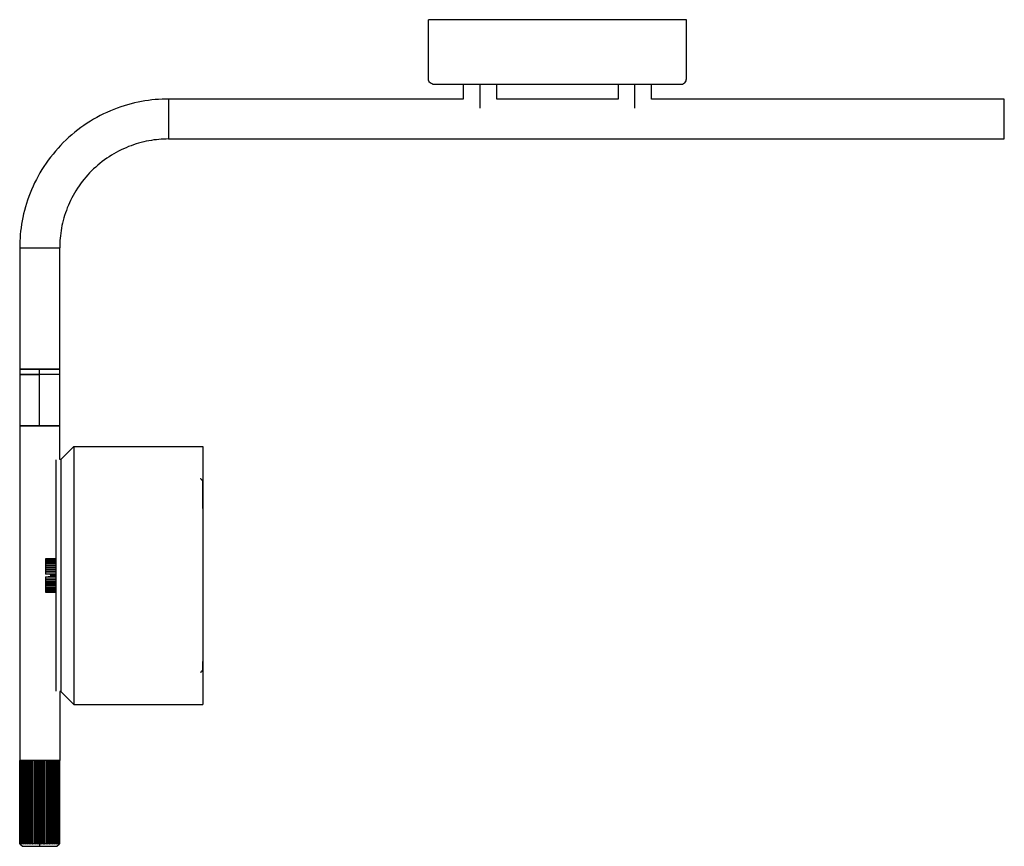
# Paper-space layout '_Derecha' of a CAD drawing. Header units: millimetres. Extents: x -360 to 22, y -273 to 48.
import ezdxf

# ---------------------------------------------------------------- set-up
doc = ezdxf.new("R2010")
doc.units = ezdxf.units.MM

psp = doc.layouts.new('_Derecha')

# ---------------------------------------------------------------- linework, layer by layer
at = {"color": 7, "linetype": 'Continuous', "lineweight": 25}
for p, q in [((-187.76, 22.5), (-187.76, 16.75)), ((-181.26, 13.22), (-181.26, 22.5)), ((-174.76, 16.75), (-174.76, 22.5)), ((-127.76, 22.5), (-127.76, 16.75)), ((-121.26, 13.22), (-121.26, 22.5)), ((-114.76, 16.75), (-114.76, 22.5)), ((-187.76, 16.75), (-302, 16.75)), ((-127.76, 16.75), (-174.76, 16.75)), ((22, 16.75), (-114.76, 16.75)), ((-302, 1.25), (22, 1.25)), ((-359.75, -41), (-359.75, -90)), ((-344.25, -90), (-344.25, -41)), ((-359.75, -90.1), (-359.75, -271.89)), ((-355.4, -90), (-355.4, -90.1)), ((-352.23, -88), (-352.23, -90)), ((-352.23, -90.1), (-352.23, -110)), ((-352.22, -90), (-352.22, -90.1)), ((-344.25, -123), (-344.25, -90.1)), ((-343.75, -123), (-338.75, -118)), ((-338.75, -118), (-288.75, -118)), ((-343.75, -123), (-344.25, -123)), ((-345.75, -161.5), (-349.75, -161.5)), ((-349.75, -161.55), (-345.75, -161.55)), ((-349.75, -161.55), (-349.75, -161.56)), ((-345.75, -161.6), (-349.75, -161.6)), ((-349.75, -161.74), (-345.75, -161.74)), ((-349.75, -161.74), (-349.75, -161.85)), ((-345.75, -161.85), (-349.75, -161.85)), ((-349.75, -162.07), (-345.75, -162.07)), ((-349.75, -162.07), (-349.75, -162.23)), ((-345.75, -162.23), (-349.75, -162.23)), ((-349.75, -162.53), (-345.75, -162.53)), ((-349.75, -162.53), (-349.75, -162.73)), ((-345.75, -162.73), (-349.75, -162.73)), ((-349.75, -163.11), (-345.75, -163.11)), ((-349.75, -163.11), (-349.75, -163.36)), ((-345.75, -163.36), (-349.75, -163.36)), ((-349.75, -163.81), (-345.75, -163.81)), ((-349.75, -163.81), (-349.75, -164.06)), ((-345.75, -164.06), (-349.75, -164.06)), ((-345.75, -164.09), (-349.75, -164.09)), ((-345.75, -161.6), (-345.75, -161.55)), ((-345.75, -161.85), (-345.75, -161.74)), ((-345.75, -162.23), (-345.75, -162.07)), ((-345.75, -162.73), (-345.75, -162.53)), ((-345.75, -163.36), (-345.75, -163.11)), ((-345.75, -164.09), (-345.75, -163.81)), ((-349.75, -164.59), (-349.75, -164.91)), ((-349.75, -164.59), (-345.75, -164.59)), ((-345.75, -164.84), (-349.75, -164.84)), ((-345.75, -164.91), (-349.75, -164.91)), ((-349.75, -165.46), (-349.75, -165.8)), ((-349.75, -165.46), (-345.75, -165.46)), ((-345.75, -165.69), (-349.75, -165.69)), ((-345.75, -165.8), (-349.75, -165.8)), ((-349.75, -166.38), (-349.75, -166.73)), ((-349.75, -166.38), (-345.75, -166.38)), ((-345.75, -166.59), (-349.75, -166.59)), ((-345.75, -166.73), (-349.75, -166.73)), ((-349.75, -167.33), (-345.75, -167.33)), ((-349.75, -167.33), (-349.75, -167.44)), ((-347.75, -167.6), (-349.75, -167.44)), ((-345.75, -167.53), (-348.65, -167.53)), ((-347.75, -167.7), (-347.75, -167.6)), ((-345.75, -167.7), (-347.75, -167.7)), ((-345.75, -164.91), (-345.75, -164.59)), ((-345.75, -165.69), (-345.75, -165.46)), ((-349.75, -168.56), (-347.75, -168.4)), ((-349.75, -168.56), (-349.75, -168.67)), ((-345.75, -168.67), (-349.75, -168.67)), ((-349.75, -169.27), (-345.75, -169.27)), ((-349.75, -169.27), (-349.75, -169.62)), ((-345.75, -169.41), (-349.75, -169.41)), ((-345.75, -169.62), (-349.75, -169.62)), ((-349.75, -170.2), (-345.75, -170.2)), ((-349.75, -170.2), (-349.75, -170.54)), ((-345.75, -170.31), (-349.75, -170.31)), ((-345.75, -170.54), (-349.75, -170.54)), ((-349.75, -171.09), (-345.75, -171.09)), ((-349.75, -171.09), (-349.75, -171.41)), ((-345.75, -171.16), (-349.75, -171.16)), ((-345.75, -171.41), (-349.75, -171.41)), ((-345.75, -168.47), (-348.65, -168.47)), ((-347.75, -168), (-345.75, -168)), ((-347.75, -168.3), (-345.75, -168.3)), ((-347.75, -168.4), (-347.75, -168.3)), ((-345.75, -170.54), (-345.75, -170.31)), ((-345.75, -171.41), (-345.75, -171.09)), ((-349.75, -171.91), (-345.75, -171.91)), ((-345.75, -171.94), (-349.75, -171.94)), ((-349.75, -171.94), (-349.75, -172.19)), ((-345.75, -172.19), (-349.75, -172.19)), ((-349.75, -172.64), (-345.75, -172.64)), ((-349.75, -172.64), (-349.75, -172.89)), ((-345.75, -172.89), (-349.75, -172.89)), ((-349.75, -173.27), (-345.75, -173.27)), ((-349.75, -173.27), (-349.75, -173.47)), ((-345.75, -173.47), (-349.75, -173.47)), ((-349.75, -173.77), (-345.75, -173.77)), ((-349.75, -173.77), (-349.75, -173.93)), ((-345.75, -173.93), (-349.75, -173.93)), ((-349.75, -174.15), (-345.75, -174.15)), ((-349.75, -174.15), (-349.75, -174.26)), ((-345.75, -174.26), (-349.75, -174.26)), ((-349.75, -174.4), (-345.75, -174.4)), ((-349.75, -174.44), (-349.75, -174.45)), ((-345.75, -174.45), (-349.75, -174.45)), ((-349.75, -174.5), (-345.75, -174.5)), ((-345.75, -172.19), (-345.75, -171.91)), ((-345.75, -172.89), (-345.75, -172.64)), ((-345.75, -173.47), (-345.75, -173.27)), ((-345.75, -173.93), (-345.75, -173.77)), ((-345.75, -174.26), (-345.75, -174.15)), ((-345.75, -174.45), (-345.75, -174.4)), ((-343.75, -213), (-344.25, -213)), ((-344.25, -213), (-344.25, -239.79)), ((-343.75, -213), (-338.75, -218)), ((-338.75, -218), (-288.75, -218)), ((-359.63, -239.79), (-359.71, -239.79)), ((-359.7, -271.89), (-359.7, -239.79)), ((-359.47, -271.89), (-359.47, -239.79)), ((-359.47, -239.79), (-359.47, -239.79)), ((-359.34, -239.79), (-359.34, -271.89)), ((-359.08, -271.89), (-359.08, -239.79)), ((-359.07, -239.79), (-359.08, -239.79)), ((-358.89, -239.79), (-358.89, -271.89)), ((-358.53, -271.89), (-358.53, -239.79)), ((-358.52, -239.79), (-358.53, -239.79)), ((-358.28, -239.79), (-358.28, -271.89)), ((-357.83, -271.89), (-357.83, -239.79)), ((-357.83, -239.79), (-357.83, -239.79)), ((-357.53, -239.79), (-357.53, -271.89)), ((-357, -271.89), (-357, -239.79)), ((-357, -239.79), (-357, -239.79)), ((-356.7, -239.79), (-356.7, -272.11)), ((-356.66, -239.79), (-356.66, -271.89)), ((-356.07, -271.89), (-356.07, -239.79)), ((-356.06, -239.79), (-356.07, -239.79)), ((-355.77, -239.79), (-355.77, -272.11)), ((-355.69, -239.79), (-355.69, -271.89)), ((-355.69, -239.79), (-355.69, -239.79)), ((-355.04, -271.89), (-355.04, -239.79)), ((-355.04, -239.79), (-355.04, -239.79)), ((-354.75, -239.79), (-354.75, -272.11)), ((-354.63, -239.79), (-354.63, -271.89)), ((-354.63, -239.79), (-354.63, -239.79)), ((-353.94, -271.89), (-353.94, -239.79)), ((-353.94, -239.79), (-353.94, -239.79)), ((-353.68, -239.79), (-353.68, -272.11)), ((-353.51, -239.79), (-353.51, -271.89)), ((-352.8, -271.89), (-352.8, -239.79)), ((-352.8, -239.79), (-352.8, -239.79)), ((-352.57, -239.79), (-352.57, -272.11)), ((-352.36, -239.79), (-352.36, -271.89)), ((-352.36, -239.79), (-352.36, -239.79)), ((-352, -273), (-352, -239.79)), ((-351.64, -271.89), (-351.64, -239.79)), ((-351.44, -239.79), (-351.44, -272.11)), ((-351.21, -239.79), (-351.21, -271.89)), ((-350.49, -271.89), (-350.49, -239.79)), ((-350.33, -239.79), (-350.33, -272.11)), ((-350.07, -239.79), (-350.07, -271.89)), ((-349.38, -271.89), (-349.38, -239.79)), ((-349.25, -239.79), (-349.25, -272.11)), ((-348.97, -239.79), (-348.97, -271.89)), ((-348.32, -271.89), (-348.32, -239.79)), ((-348.24, -239.79), (-348.24, -272.11)), ((-347.94, -239.79), (-347.94, -271.89)), ((-347.34, -271.89), (-347.34, -239.79)), ((-347.31, -239.79), (-347.31, -272.11)), ((-347, -239.79), (-347, -271.89)), ((-346.47, -271.89), (-346.47, -239.79)), ((-346.18, -239.79), (-346.18, -271.89)), ((-345.73, -271.89), (-345.73, -239.79)), ((-345.48, -239.79), (-345.48, -271.89)), ((-345.12, -271.89), (-345.12, -239.79)), ((-344.93, -239.79), (-344.93, -271.89)), ((-344.66, -271.89), (-344.66, -239.79)), ((-344.54, -239.79), (-344.66, -239.79)), ((-344.54, -239.79), (-344.54, -271.89)), ((-344.3, -239.79), (-344.43, -239.79)), ((-344.38, -271.89), (-344.38, -239.79)), ((-344.31, -239.79), (-344.31, -271.89)), ((-359.53, -272.11), (-358.65, -273)), ((-345.36, -273), (-344.47, -272.11))]:
    psp.add_line(p, q, dxfattribs=at)
at = {"color": 7, "linetype": 'Continuous', "lineweight": 25, "flags": 128}
psp.add_lwpolyline([(-288.75, -142.07), (-288.75, -139.78), (-288.75, -137.93), (-288.75, -136.28), (-288.75, -134.87), (-288.75, -133.48), (-288.75, -132.58), (-288.76, -132.01), (-288.76, -131.75), (-288.77, -131.57), (-288.78, -131.45), (-288.79, -131.37), (-288.79, -131.35), (-288.8, -131.34), (-288.8, -131.34), (-288.8, -131.34), (-288.8, -131.33), (-288.8, -131.33), (-288.8, -131.33), (-288.8, -131.33), (-288.8, -131.32), (-288.8, -131.32), (-288.81, -131.31), (-288.82, -131.3), (-288.83, -131.29), (-288.85, -131.3), (-288.87, -131.29), (-288.88, -131.28), (-288.89, -131.27), (-288.89, -131.26), (-288.9, -131.26), (-288.9, -131.25), (-288.9, -131.25), (-288.91, -131.24), (-288.92, -131.23), (-288.92, -131.21), (-288.94, -131.18), (-288.96, -131.14), (-289.07, -130.95), (-289.23, -130.74), (-289.44, -130.59), (-289.68, -130.51), (-289.75, -130.51), (-289.75, -130.51), (-289.75, -130.51), (-289.75, -130.51), (-289.75, -130.51), (-289.75, -130.51), (-289.75, -130.51), (-289.75, -130.51), (-289.75, -130.51), (-289.75, -130.51), (-289.75, -130.51)], dxfattribs=at)
at = {"color": 7, "linetype": 'Continuous', "lineweight": 25}
for points, knots in [([(-199.88, 22.6), (-200.13, 22.68), (-200.38, 22.81), (-200.8, 23.18), (-200.97, 23.42), (-201.19, 23.91), (-201.25, 24.17), (-201.26, 24.43), (-201.26, 24.44), (-201.26, 24.47), (-201.26, 24.49), (-201.26, 24.54), (-201.26, 24.64), (-201.26, 24.87), (-201.26, 26.13), (-201.26, 29.45), (-201.26, 36.88), (-201.26, 43.25), (-201.26, 47.5)], [0, 0, 0, 0, 0.03125, 0.03125, 0.0625, 0.0625, 0.09375, 0.09375, 0.095703, 0.095703, 0.097656, 0.097656, 0.101562, 0.109375, 0.125, 0.25, 0.5, 1, 1, 1, 1]), ([(-101.26, 47.5), (-101.26, 47.5), (-101.53, 47.5), (-102.67, 47.5), (-103.56, 47.5), (-105.99, 47.5), (-107.55, 47.5), (-111.28, 47.5), (-113.47, 47.5), (-118.35, 47.5), (-121.05, 47.5), (-126.76, 47.5), (-129.78, 47.5), (-135.94, 47.5), (-139.07, 47.5), (-145.26, 47.5), (-148.32, 47.5), (-154.21, 47.5), (-157.27, 47.5), (-163.46, 47.5), (-166.59, 47.5), (-172.75, 47.5), (-175.77, 47.5), (-181.48, 47.5), (-184.18, 47.5), (-189.06, 47.5), (-191.25, 47.5), (-194.98, 47.5), (-196.54, 47.5), (-198.97, 47.5), (-199.86, 47.5), (-201, 47.5), (-201.26, 47.5), (-201.26, 47.5)], [0, 0, 0, 0, 0.0625, 0.0625, 0.125, 0.125, 0.1875, 0.1875, 0.25, 0.25, 0.3125, 0.3125, 0.375, 0.375, 0.4375, 0.4375, 0.5, 0.5, 0.5625, 0.5625, 0.625, 0.625, 0.6875, 0.6875, 0.75, 0.75, 0.8125, 0.8125, 0.875, 0.875, 0.9375, 0.9375, 1, 1, 1, 1]), ([(-102.14, 22.9), (-102.05, 22.95), (-101.7, 23.13), (-101.34, 23.77), (-101.25, 24.63), (-101.29, 26.36), (-101.21, 33.98), (-101.24, 41.32), (-101.26, 47.5)], [0, 0, 0, 0, 0.012026, 0.047983, 0.08137, 0.116255, 0.255794, 1, 1, 1, 1]), ([(-199.88, 22.6), (-199.79, 22.58), (-199.45, 22.48), (-199.1, 22.51), (-198.5, 22.49), (-197.86, 22.5), (-196.89, 22.5), (-195.28, 22.5), (-192.91, 22.5), (-189.69, 22.5), (-186.24, 22.5), (-182.48, 22.5), (-178.29, 22.5), (-173.65, 22.5), (-168.65, 22.5), (-163.37, 22.5), (-157.92, 22.5), (-152.38, 22.5), (-146.82, 22.5), (-141.33, 22.5), (-136, 22.5), (-130.95, 22.5), (-126.25, 22.5), (-121.88, 22.5), (-117.76, 22.5), (-113.9, 22.5), (-110.44, 22.5), (-107.79, 22.5), (-105.67, 22.5), (-104.19, 22.49), (-103.15, 22.52), (-102.67, 22.51), (-102.21, 22.81), (-102.13, 22.87)], [0, 0, 0, 0, 0.0031522, 0.0116201, 0.0235022, 0.0492132, 0.0778483, 0.1055423, 0.1513018, 0.1924879, 0.2296493, 0.2657469, 0.3025663, 0.3401075, 0.3780809, 0.4160582, 0.4540355, 0.4920127, 0.52999, 0.5679673, 0.6059067, 0.6433389, 0.6801236, 0.7162687, 0.7538732, 0.7945732, 0.8383676, 0.8846036, 0.9273412, 0.9656181, 0.9832192, 0.9969651, 1, 1, 1, 1]), ([(-302, 16.75), (-305.4, 16.75), (-308.93, 16.45), (-316.08, 15.12), (-319.7, 14.1), (-326.81, 11.29), (-330.3, 9.49), (-336.9, 5.18), (-340.02, 2.65), (-345.65, -2.98), (-348.18, -6.1), (-352.49, -12.7), (-354.29, -16.19), (-357.1, -23.3), (-358.12, -26.92), (-359.45, -34.07), (-359.75, -37.6), (-359.75, -41)], [0, 0, 0, 0, 0.125, 0.125, 0.25, 0.25, 0.375, 0.375, 0.5, 0.5, 0.625, 0.625, 0.75, 0.75, 0.875, 0.875, 1, 1, 1, 1]), ([(-302, 16.75), (-302, 16.75), (-302, 16.71), (-302, 16.53), (-302, 16.39), (-302, 16.02), (-302, 15.78), (-302, 15.2), (-302, 14.86), (-302, 14.1), (-302, 13.68), (-302, 12.8), (-302, 12.33), (-302, 11.38), (-302, 10.89), (-302, 9.93), (-302, 9.46), (-302, 8.54), (-302, 8.07), (-302, 7.11), (-302, 6.62), (-302, 5.67), (-302, 5.2), (-302, 4.32), (-302, 3.9), (-302, 3.14), (-302, 2.8), (-302, 2.22), (-302, 1.98), (-302, 1.61), (-302, 1.47), (-302, 1.29), (-302, 1.25), (-302, 1.25)], [0, 0, 0, 0, 0.0625, 0.0625, 0.125, 0.125, 0.1875, 0.1875, 0.25, 0.25, 0.3125, 0.3125, 0.375, 0.375, 0.4375, 0.4375, 0.5, 0.5, 0.5625, 0.5625, 0.625, 0.625, 0.6875, 0.6875, 0.75, 0.75, 0.8125, 0.8125, 0.875, 0.875, 0.9375, 0.9375, 1, 1, 1, 1]), ([(22, 1.25), (22, 1.25), (22, 1.29), (22, 1.47), (22, 1.61), (22, 1.98), (22, 2.22), (22, 2.8), (22, 3.14), (22, 3.9), (22, 4.32), (22, 5.2), (22, 5.67), (22, 6.62), (22, 7.11), (22, 8.07), (22, 8.54), (22, 9.46), (22, 9.93), (22, 10.89), (22, 11.38), (22, 12.33), (22, 12.8), (22, 13.68), (22, 14.1), (22, 14.86), (22, 15.2), (22, 15.78), (22, 16.02), (22, 16.39), (22, 16.53), (22, 16.71), (22, 16.75), (22, 16.75)], [0, 0, 0, 0, 0.0625, 0.0625, 0.125, 0.125, 0.1875, 0.1875, 0.25, 0.25, 0.3125, 0.3125, 0.375, 0.375, 0.4375, 0.4375, 0.5, 0.5, 0.5625, 0.5625, 0.625, 0.625, 0.6875, 0.6875, 0.75, 0.75, 0.8125, 0.8125, 0.875, 0.875, 0.9375, 0.9375, 1, 1, 1, 1]), ([(-302, 1.25), (-304.49, 1.25), (-307.07, 1.03), (-312.3, 0.06), (-314.95, -0.69), (-320.15, -2.75), (-322.7, -4.06), (-327.54, -7.22), (-329.81, -9.06), (-333.94, -13.19), (-335.78, -15.46), (-338.94, -20.3), (-340.25, -22.85), (-342.31, -28.05), (-343.06, -30.7), (-344.03, -35.93), (-344.25, -38.51), (-344.25, -41)], [0, 0, 0, 0, 0.125, 0.125, 0.25, 0.25, 0.375, 0.375, 0.5, 0.5, 0.625, 0.625, 0.75, 0.75, 0.875, 0.875, 1, 1, 1, 1]), ([(-359.75, -41), (-359.75, -41), (-359.71, -41), (-359.53, -41), (-359.39, -41), (-359.02, -41), (-358.78, -41), (-358.2, -41), (-357.86, -41), (-357.1, -41), (-356.68, -41), (-355.8, -41), (-355.33, -41), (-354.38, -41), (-353.89, -41), (-352.93, -41), (-352.46, -41), (-351.54, -41), (-351.07, -41), (-350.11, -41), (-349.62, -41), (-348.67, -41), (-348.2, -41), (-347.32, -41), (-346.9, -41), (-346.14, -41), (-345.8, -41), (-345.22, -41), (-344.98, -41), (-344.61, -41), (-344.47, -41), (-344.29, -41), (-344.25, -41), (-344.25, -41)], [0, 0, 0, 0, 0.0625, 0.0625, 0.125, 0.125, 0.1875, 0.1875, 0.25, 0.25, 0.3125, 0.3125, 0.375, 0.375, 0.4375, 0.4375, 0.5, 0.5, 0.5625, 0.5625, 0.625, 0.625, 0.6875, 0.6875, 0.75, 0.75, 0.8125, 0.8125, 0.875, 0.875, 0.9375, 0.9375, 1, 1, 1, 1]), ([(-359.75, -88), (-359.75, -88), (-359.71, -88), (-359.53, -88), (-359.39, -88), (-359.02, -88), (-358.78, -88), (-358.2, -88), (-357.86, -88), (-357.1, -88), (-356.68, -88), (-355.8, -88), (-355.33, -88), (-354.38, -88), (-353.89, -88), (-352.93, -88), (-352.46, -88), (-351.54, -88), (-351.07, -88), (-350.11, -88), (-349.62, -88), (-348.67, -88), (-348.2, -88), (-347.32, -88), (-346.9, -88), (-346.14, -88), (-345.8, -88), (-345.22, -88), (-344.98, -88), (-344.61, -88), (-344.47, -88), (-344.29, -88), (-344.25, -88), (-344.25, -88)], [0, 0, 0, 0, 0.0625, 0.0625, 0.125, 0.125, 0.1875, 0.1875, 0.25, 0.25, 0.3125, 0.3125, 0.375, 0.375, 0.4375, 0.4375, 0.5, 0.5, 0.5625, 0.5625, 0.625, 0.625, 0.6875, 0.6875, 0.75, 0.75, 0.8125, 0.8125, 0.875, 0.875, 0.9375, 0.9375, 1, 1, 1, 1]), ([(-352.23, -88), (-353.2, -88), (-355.22, -88), (-357.52, -88), (-358.93, -88), (-359.64, -88), (-359.7, -88), (-359.73, -88)], [0, 0, 0, 0, 0.24427, 0.508665, 0.686978, 0.858857, 1, 1, 1, 1]), ([(-359.71, -90), (-359.64, -90), (-359.47, -90), (-357.97, -90), (-356.06, -90), (-354.18, -90), (-352.86, -90), (-352.23, -90)], [0, 0, 0, 0, 0.225247, 0.489595, 0.667876, 0.839726, 1, 1, 1, 1]), ([(-359.71, -90.1), (-359.64, -90.1), (-359.47, -90.1), (-357.97, -90.1), (-356.06, -90.1), (-354.18, -90.1), (-352.86, -90.1), (-352.23, -90.1)], [0, 0, 0, 0, 0.2252466, 0.4895953, 0.6678764, 0.8397257, 1, 1, 1, 1]), ([(-344.27, -88), (-344.27, -88), (-344.16, -88), (-344.78, -88), (-346.33, -88), (-348.35, -88), (-350.27, -88), (-351.59, -88), (-352.23, -88)], [0, 0, 0, 0, 0.018453, 0.253707, 0.508345, 0.680077, 0.845613, 1, 1, 1, 1]), ([(-352.23, -90), (-351.25, -90), (-349.22, -90), (-346.84, -90), (-345.27, -90), (-344.52, -90), (-344.15, -90), (-344.28, -90), (-344.29, -90)], [0, 0, 0, 0, 0.235295, 0.489976, 0.661737, 0.827301, 0.981714, 1, 1, 1, 1]), ([(-344.27, -90.1), (-344.27, -90.1), (-344.16, -90.1), (-344.78, -90.1), (-346.33, -90.1), (-348.35, -90.1), (-350.27, -90.1), (-351.59, -90.1), (-352.23, -90.1)], [0, 0, 0, 0, 0.018453, 0.253707, 0.508345, 0.680077, 0.845613, 1, 1, 1, 1]), ([(-344.25, -110), (-344.25, -110), (-344.29, -110), (-344.47, -110), (-344.61, -110), (-344.98, -110), (-345.22, -110), (-345.8, -110), (-346.14, -110), (-346.9, -110), (-347.32, -110), (-348.2, -110), (-348.67, -110), (-349.62, -110), (-350.11, -110), (-351.07, -110), (-351.54, -110), (-352.46, -110), (-352.93, -110), (-353.89, -110), (-354.38, -110), (-355.33, -110), (-355.8, -110), (-356.68, -110), (-357.1, -110), (-357.86, -110), (-358.2, -110), (-358.78, -110), (-359.02, -110), (-359.39, -110), (-359.53, -110), (-359.71, -110), (-359.75, -110), (-359.75, -110)], [0, 0, 0, 0, 0.0625, 0.0625, 0.125, 0.125, 0.1875, 0.1875, 0.25, 0.25, 0.3125, 0.3125, 0.375, 0.375, 0.4375, 0.4375, 0.5, 0.5, 0.5625, 0.5625, 0.625, 0.625, 0.6875, 0.6875, 0.75, 0.75, 0.8125, 0.8125, 0.875, 0.875, 0.9375, 0.9375, 1, 1, 1, 1]), ([(-359.71, -110), (-359.64, -110), (-359.47, -110), (-357.97, -110), (-356.06, -110), (-354.18, -110), (-352.86, -110), (-352.23, -110)], [0, 0, 0, 0, 0.225247, 0.489595, 0.667876, 0.839726, 1, 1, 1, 1]), ([(-352.23, -110), (-351.25, -110), (-349.22, -110), (-346.84, -110), (-345.27, -110), (-344.52, -110), (-344.15, -110), (-344.28, -110), (-344.29, -110)], [0, 0, 0, 0, 0.2352947, 0.4899758, 0.6617369, 0.8273015, 0.9817143, 1, 1, 1, 1]), ([(-338.75, -118), (-338.75, -118), (-338.75, -118.26), (-338.75, -119.41), (-338.75, -120.29), (-338.75, -122.73), (-338.75, -124.28), (-338.75, -128.02), (-338.75, -130.2), (-338.75, -135.09), (-338.75, -137.78), (-338.75, -143.5), (-338.75, -146.52), (-338.75, -152.67), (-338.75, -155.81), (-338.75, -162), (-338.75, -165.05), (-338.75, -170.95), (-338.75, -174), (-338.75, -180.19), (-338.75, -183.33), (-338.75, -189.48), (-338.75, -192.5), (-338.75, -198.22), (-338.75, -200.91), (-338.75, -205.8), (-338.75, -207.98), (-338.75, -211.72), (-338.75, -213.27), (-338.75, -215.71), (-338.75, -216.59), (-338.75, -217.74), (-338.75, -218), (-338.75, -218)], [0, 0, 0, 0, 0.0625, 0.0625, 0.125, 0.125, 0.1875, 0.1875, 0.25, 0.25, 0.3125, 0.3125, 0.375, 0.375, 0.4375, 0.4375, 0.5, 0.5, 0.5625, 0.5625, 0.625, 0.625, 0.6875, 0.6875, 0.75, 0.75, 0.8125, 0.8125, 0.875, 0.875, 0.9375, 0.9375, 1, 1, 1, 1]), ([(-288.75, -118), (-288.75, -118), (-288.75, -118.26), (-288.75, -119.41), (-288.75, -120.29), (-288.75, -122.73), (-288.75, -124.28), (-288.75, -128.02), (-288.75, -130.2), (-288.75, -135.09), (-288.75, -137.78), (-288.75, -143.5), (-288.75, -146.52), (-288.75, -152.67), (-288.75, -155.81), (-288.75, -162), (-288.75, -165.05), (-288.75, -170.95), (-288.75, -174), (-288.75, -180.19), (-288.75, -183.33), (-288.75, -189.48), (-288.75, -192.5), (-288.75, -198.22), (-288.75, -200.91), (-288.75, -205.8), (-288.75, -207.98), (-288.75, -211.72), (-288.75, -213.27), (-288.75, -215.71), (-288.75, -216.59), (-288.75, -217.74), (-288.75, -218), (-288.75, -218)], [0, 0, 0, 0, 0.0625, 0.0625, 0.125, 0.125, 0.1875, 0.1875, 0.25, 0.25, 0.3125, 0.3125, 0.375, 0.375, 0.4375, 0.4375, 0.5, 0.5, 0.5625, 0.5625, 0.625, 0.625, 0.6875, 0.6875, 0.75, 0.75, 0.8125, 0.8125, 0.875, 0.875, 0.9375, 0.9375, 1, 1, 1, 1]), ([(-345.75, -123.21), (-345.75, -123.27), (-345.75, -123.45), (-345.75, -124.87), (-345.75, -127.46), (-345.75, -131.23), (-345.75, -136.03), (-345.75, -141.71), (-345.75, -148), (-345.75, -154.64), (-345.75, -161.35), (-345.75, -168), (-345.75, -174.65), (-345.75, -181.36), (-345.75, -188), (-345.75, -194.29), (-345.75, -199.97), (-345.75, -204.77), (-345.75, -208.54), (-345.75, -211.13), (-345.75, -212.55), (-345.75, -212.73), (-345.75, -212.79)], [0, 0, 0, 0, 0.027241, 0.077919, 0.130588, 0.184675, 0.239499, 0.294322, 0.348409, 0.401078, 0.451756, 0.5, 0.548244, 0.598922, 0.651591, 0.705678, 0.760501, 0.815325, 0.869412, 0.922081, 0.972759, 1, 1, 1, 1]), ([(-343.75, -123), (-343.75, -123), (-343.75, -123.24), (-343.75, -124.27), (-343.75, -125.06), (-343.75, -127.26), (-343.75, -128.65), (-343.75, -132.02), (-343.75, -133.98), (-343.75, -138.38), (-343.75, -140.8), (-343.75, -145.95), (-343.75, -148.67), (-343.75, -154.21), (-343.75, -157.03), (-343.75, -162.6), (-343.75, -165.35), (-343.75, -170.65), (-343.75, -173.4), (-343.75, -178.97), (-343.75, -181.79), (-343.75, -187.33), (-343.75, -190.05), (-343.75, -195.2), (-343.75, -197.62), (-343.75, -202.02), (-343.75, -203.98), (-343.75, -207.35), (-343.75, -208.74), (-343.75, -210.94), (-343.75, -211.73), (-343.75, -212.76), (-343.75, -213), (-343.75, -213)], [0, 0, 0, 0, 0.0625, 0.0625, 0.125, 0.125, 0.1875, 0.1875, 0.25, 0.25, 0.3125, 0.3125, 0.375, 0.375, 0.4375, 0.4375, 0.5, 0.5, 0.5625, 0.5625, 0.625, 0.625, 0.6875, 0.6875, 0.75, 0.75, 0.8125, 0.8125, 0.875, 0.875, 0.9375, 0.9375, 1, 1, 1, 1]), ([(-343.75, -123), (-343.75, -123), (-343.75, -123.24), (-343.75, -124.27), (-343.75, -125.06), (-343.75, -127.26), (-343.75, -128.65), (-343.75, -132.02), (-343.75, -133.98), (-343.75, -138.38), (-343.75, -140.8), (-343.75, -145.95), (-343.75, -148.67), (-343.75, -154.21), (-343.75, -157.03), (-343.75, -162.6), (-343.75, -165.35), (-343.75, -170.65), (-343.75, -173.4), (-343.75, -178.97), (-343.75, -181.79), (-343.75, -187.33), (-343.75, -190.05), (-343.75, -195.2), (-343.75, -197.62), (-343.75, -202.02), (-343.75, -203.98), (-343.75, -207.35), (-343.75, -208.74), (-343.75, -210.94), (-343.75, -211.73), (-343.75, -212.76), (-343.75, -213), (-343.75, -213)], [0, 0, 0, 0, 0.0625, 0.0625, 0.125, 0.125, 0.1875, 0.1875, 0.25, 0.25, 0.3125, 0.3125, 0.375, 0.375, 0.4375, 0.4375, 0.5, 0.5, 0.5625, 0.5625, 0.625, 0.625, 0.6875, 0.6875, 0.75, 0.75, 0.8125, 0.8125, 0.875, 0.875, 0.9375, 0.9375, 1, 1, 1, 1]), ([(-289.59, -205.43), (-289.47, -205.39), (-289.2, -205.31), (-289.1, -205.09), (-289, -204.92), (-288.94, -204.81), (-288.92, -204.78), (-288.91, -204.77), (-288.91, -204.76), (-288.9, -204.75), (-288.9, -204.75), (-288.9, -204.74), (-288.89, -204.73), (-288.88, -204.72), (-288.84, -204.67), (-288.84, -204.78), (-288.76, -204.74), (-288.76, -204.58), (-288.75, -204.01), (-288.75, -203.12), (-288.75, -202.37), (-288.75, -201.65), (-288.75, -201.29)], [0, 0, 0, 0, 0.048848, 0.112405, 0.14192, 0.145902, 0.147222, 0.147737, 0.148173, 0.148556, 0.148924, 0.149318, 0.149773, 0.150942, 0.152533, 0.181773, 0.305263, 0.463255, 0.655751, 0.821971, 0.909535, 1, 1, 1, 1]), ([(-344.54, -239.79), (-344.6, -239.79), (-344.81, -239.79), (-346.2, -239.79), (-348.14, -239.79), (-350.05, -239.79), (-352.33, -239.79), (-355, -239.79), (-357.36, -239.79), (-358.8, -239.79), (-359.46, -239.79), (-359.55, -239.79), (-359.56, -239.79)], [0, 0, 0, 0, 0.065167, 0.213832, 0.314095, 0.41074, 0.500876, 0.638225, 0.78689, 0.887153, 0.983798, 1, 1, 1, 1]), ([(-358.65, -273), (-358.65, -273), (-358.61, -273), (-358.46, -273), (-358.34, -273), (-358.02, -273), (-357.81, -273), (-357.31, -273), (-357.02, -273), (-356.38, -273), (-356.02, -273), (-355.26, -273), (-354.86, -273), (-354.04, -273), (-353.62, -273), (-352.8, -273), (-352.39, -273), (-352, -273)], [0, 0, 0, 0, 0.125, 0.125, 0.25, 0.25, 0.375, 0.375, 0.5, 0.5, 0.625, 0.625, 0.75, 0.75, 0.875, 0.875, 1, 1, 1, 1]), ([(-352, -273), (-351.61, -273), (-351.21, -273), (-350.38, -273), (-349.97, -273), (-349.15, -273), (-348.75, -273), (-347.99, -273), (-347.63, -273), (-346.98, -273), (-346.69, -273), (-346.19, -273), (-345.99, -273), (-345.66, -273), (-345.55, -273), (-345.4, -273), (-345.36, -273), (-345.36, -273)], [0, 0, 0, 0, 0.125, 0.125, 0.25, 0.25, 0.375, 0.375, 0.5, 0.5, 0.625, 0.625, 0.75, 0.75, 0.875, 0.875, 1, 1, 1, 1]), ([(-344.36, -272), (-344.36, -272), (-344.32, -271.96), (-344.29, -271.93), (-344.26, -271.89)], [0, 0, 0, 0, 0.117984, 1, 1, 1, 1])]:
    psp.add_open_spline(points, degree=3, knots=knots, dxfattribs=at)
for points in [[(-349.75, -161.5), (-349.75, -161.51), (-349.75, -161.52), (-349.75, -161.55)], [(-349.75, -161.6), (-349.75, -161.64), (-349.75, -161.68), (-349.75, -161.74)], [(-349.75, -161.85), (-349.75, -161.91), (-349.75, -161.98), (-349.75, -162.07)], [(-349.75, -162.23), (-349.75, -162.32), (-349.75, -162.42), (-349.75, -162.53)], [(-349.75, -162.73), (-349.75, -162.85), (-349.75, -162.98), (-349.75, -163.11)], [(-349.75, -163.36), (-349.75, -163.5), (-349.75, -163.65), (-349.75, -163.81)], [(-349.75, -164.09), (-349.75, -164.25), (-349.75, -164.42), (-349.75, -164.59)], [(-349.75, -164.91), (-349.75, -165.09), (-349.75, -165.27), (-349.75, -165.46)], [(-349.75, -165.8), (-349.75, -165.99), (-349.75, -166.18), (-349.75, -166.38)], [(-349.75, -166.73), (-349.75, -166.93), (-349.75, -167.13), (-349.75, -167.33)], [(-347.75, -167.7), (-347.75, -167.8), (-347.75, -167.9), (-347.75, -168)], [(-349.75, -168.67), (-349.75, -168.87), (-349.75, -169.07), (-349.75, -169.27)], [(-349.75, -169.62), (-349.75, -169.82), (-349.75, -170.01), (-349.75, -170.2)], [(-349.75, -170.54), (-349.75, -170.73), (-349.75, -170.91), (-349.75, -171.09)], [(-349.75, -171.41), (-349.75, -171.58), (-349.75, -171.75), (-349.75, -171.91)], [(-347.75, -168), (-347.75, -168.1), (-347.75, -168.2), (-347.75, -168.3)], [(-349.75, -172.19), (-349.75, -172.35), (-349.75, -172.5), (-349.75, -172.64)], [(-349.75, -172.89), (-349.75, -173.02), (-349.75, -173.15), (-349.75, -173.27)], [(-349.75, -173.47), (-349.75, -173.58), (-349.75, -173.68), (-349.75, -173.77)], [(-349.75, -173.93), (-349.75, -174.02), (-349.75, -174.09), (-349.75, -174.15)], [(-349.75, -174.26), (-349.75, -174.32), (-349.75, -174.36), (-349.75, -174.4)], [(-349.75, -174.45), (-349.75, -174.48), (-349.75, -174.49), (-349.75, -174.5)], [(-359.7, -239.79), (-359.73, -239.79), (-359.74, -239.79), (-359.75, -239.79)], [(-359.47, -239.79), (-359.53, -239.79), (-359.59, -239.79), (-359.63, -239.79)], [(-359.08, -239.79), (-359.18, -239.79), (-359.26, -239.79), (-359.34, -239.79)], [(-358.53, -239.79), (-358.66, -239.79), (-358.78, -239.79), (-358.89, -239.79)], [(-357.83, -239.79), (-357.99, -239.79), (-358.14, -239.79), (-358.28, -239.79)], [(-357, -239.79), (-357.19, -239.79), (-357.36, -239.79), (-357.53, -239.79)], [(-356.07, -239.79), (-356.27, -239.79), (-356.47, -239.79), (-356.66, -239.79)], [(-355.04, -239.79), (-355.26, -239.79), (-355.48, -239.79), (-355.69, -239.79)], [(-353.94, -239.79), (-354.17, -239.79), (-354.4, -239.79), (-354.63, -239.79)], [(-352.8, -239.79), (-353.04, -239.79), (-353.28, -239.79), (-353.51, -239.79)], [(-352, -239.79), (-352.12, -239.79), (-352.24, -239.79), (-352.36, -239.79)], [(-351.64, -239.79), (-351.76, -239.79), (-351.88, -239.79), (-352, -239.79)], [(-350.49, -239.79), (-350.73, -239.79), (-350.97, -239.79), (-351.21, -239.79)], [(-349.38, -239.79), (-349.6, -239.79), (-349.83, -239.79), (-350.07, -239.79)], [(-348.32, -239.79), (-348.53, -239.79), (-348.75, -239.79), (-348.97, -239.79)], [(-347.34, -239.79), (-347.54, -239.79), (-347.74, -239.79), (-347.94, -239.79)], [(-346.47, -239.79), (-346.64, -239.79), (-346.82, -239.79), (-347, -239.79)], [(-345.73, -239.79), (-345.87, -239.79), (-346.02, -239.79), (-346.18, -239.79)], [(-345.12, -239.79), (-345.23, -239.79), (-345.35, -239.79), (-345.48, -239.79)], [(-344.66, -239.79), (-344.74, -239.79), (-344.83, -239.79), (-344.93, -239.79)], [(-344.38, -239.79), (-344.42, -239.79), (-344.47, -239.79), (-344.54, -239.79)], [(-344.26, -239.79), (-344.26, -239.79), (-344.28, -239.79), (-344.31, -239.79)], [(-359.53, -272.11), (-359.6, -272.04), (-359.68, -271.97), (-359.75, -271.89)], [(-359.75, -271.89), (-359.74, -271.89), (-359.73, -271.89), (-359.7, -271.89)], [(-359.7, -271.89), (-359.61, -271.97), (-359.53, -272.04), (-359.45, -272.11)], [(-359.45, -272.11), (-359.51, -272.04), (-359.57, -271.97), (-359.63, -271.89)], [(-359.63, -271.89), (-359.59, -271.89), (-359.53, -271.89), (-359.47, -271.89)], [(-359.47, -271.89), (-359.38, -271.97), (-359.29, -272.04), (-359.2, -272.11)], [(-359.2, -272.11), (-359.25, -272.04), (-359.29, -271.97), (-359.34, -271.89)], [(-359.34, -271.89), (-359.26, -271.89), (-359.18, -271.89), (-359.08, -271.89)], [(-359.08, -271.89), (-358.98, -271.97), (-358.88, -272.04), (-358.79, -272.11)], [(-358.79, -272.11), (-358.82, -272.04), (-358.85, -271.97), (-358.89, -271.89)], [(-358.89, -271.89), (-358.78, -271.89), (-358.66, -271.89), (-358.53, -271.89)], [(-358.53, -271.89), (-358.43, -271.97), (-358.33, -272.04), (-358.22, -272.11)], [(-358.22, -272.11), (-358.24, -272.04), (-358.26, -271.97), (-358.28, -271.89)], [(-358.28, -271.89), (-358.14, -271.89), (-357.99, -271.89), (-357.83, -271.89)], [(-357.83, -271.89), (-357.73, -271.97), (-357.63, -272.04), (-357.52, -272.11)], [(-357.52, -272.11), (-357.53, -272.04), (-357.53, -271.97), (-357.53, -271.89)], [(-357.53, -271.89), (-357.36, -271.89), (-357.19, -271.89), (-357, -271.89)], [(-357, -271.89), (-356.9, -271.97), (-356.8, -272.04), (-356.7, -272.11)], [(-356.7, -272.11), (-356.69, -272.04), (-356.67, -271.97), (-356.66, -271.89)], [(-356.66, -271.89), (-356.47, -271.89), (-356.27, -271.89), (-356.07, -271.89)], [(-356.07, -271.89), (-355.97, -271.97), (-355.87, -272.04), (-355.77, -272.11)], [(-355.77, -272.11), (-355.74, -272.04), (-355.71, -271.97), (-355.69, -271.89)], [(-355.69, -271.89), (-355.48, -271.89), (-355.26, -271.89), (-355.04, -271.89)], [(-355.04, -271.89), (-354.94, -271.97), (-354.85, -272.04), (-354.75, -272.11)], [(-354.75, -272.11), (-354.71, -272.04), (-354.67, -271.97), (-354.63, -271.89)], [(-354.63, -271.89), (-354.4, -271.89), (-354.17, -271.89), (-353.94, -271.89)], [(-353.94, -271.89), (-353.85, -271.97), (-353.77, -272.04), (-353.68, -272.11)], [(-353.68, -272.11), (-353.62, -272.04), (-353.57, -271.97), (-353.51, -271.89)], [(-353.51, -271.89), (-353.28, -271.89), (-353.04, -271.89), (-352.8, -271.89)], [(-352.8, -271.89), (-352.72, -271.97), (-352.64, -272.04), (-352.57, -272.11)], [(-352.57, -272.11), (-352.5, -272.04), (-352.43, -271.97), (-352.36, -271.89)], [(-352.36, -271.89), (-352.24, -271.89), (-352.12, -271.89), (-352, -271.89)], [(-352, -271.89), (-351.88, -271.89), (-351.76, -271.89), (-351.64, -271.89)], [(-351.64, -271.89), (-351.58, -271.97), (-351.51, -272.04), (-351.44, -272.11)], [(-351.44, -272.11), (-351.36, -272.04), (-351.28, -271.97), (-351.21, -271.89)], [(-351.21, -271.89), (-350.97, -271.89), (-350.73, -271.89), (-350.49, -271.89)], [(-350.49, -271.89), (-350.44, -271.97), (-350.38, -272.04), (-350.33, -272.11)], [(-350.33, -272.11), (-350.24, -272.04), (-350.15, -271.97), (-350.07, -271.89)], [(-350.07, -271.89), (-349.83, -271.89), (-349.6, -271.89), (-349.38, -271.89)], [(-349.38, -271.89), (-349.34, -271.97), (-349.29, -272.04), (-349.25, -272.11)], [(-349.25, -272.11), (-349.16, -272.04), (-349.06, -271.97), (-348.97, -271.89)], [(-348.97, -271.89), (-348.75, -271.89), (-348.53, -271.89), (-348.32, -271.89)], [(-348.32, -271.89), (-348.29, -271.97), (-348.27, -272.04), (-348.24, -272.11)], [(-348.24, -272.11), (-348.14, -272.04), (-348.04, -271.97), (-347.94, -271.89)], [(-347.94, -271.89), (-347.74, -271.89), (-347.54, -271.89), (-347.34, -271.89)], [(-347.34, -271.89), (-347.33, -271.97), (-347.32, -272.04), (-347.31, -272.11)], [(-347.31, -272.11), (-347.21, -272.04), (-347.1, -271.97), (-347, -271.89)], [(-347, -271.89), (-346.82, -271.89), (-346.64, -271.89), (-346.47, -271.89)], [(-346.47, -271.89), (-346.48, -271.97), (-346.48, -272.04), (-346.48, -272.11)], [(-346.48, -272.11), (-346.38, -272.04), (-346.28, -271.97), (-346.18, -271.89)], [(-346.18, -271.89), (-346.02, -271.89), (-345.87, -271.89), (-345.73, -271.89)], [(-345.73, -271.89), (-345.74, -271.97), (-345.76, -272.04), (-345.78, -272.11)], [(-345.78, -272.11), (-345.68, -272.04), (-345.58, -271.97), (-345.48, -271.89)], [(-345.48, -271.89), (-345.35, -271.89), (-345.23, -271.89), (-345.12, -271.89)], [(-345.12, -271.89), (-345.15, -271.97), (-345.19, -272.04), (-345.22, -272.11)], [(-345.22, -272.11), (-345.12, -272.04), (-345.03, -271.97), (-344.93, -271.89)], [(-344.93, -271.89), (-344.83, -271.89), (-344.74, -271.89), (-344.66, -271.89)], [(-344.66, -271.89), (-344.71, -271.97), (-344.76, -272.04), (-344.81, -272.11)], [(-344.81, -272.11), (-344.72, -272.04), (-344.63, -271.97), (-344.54, -271.89)], [(-344.38, -271.89), (-344.44, -271.97), (-344.5, -272.04), (-344.56, -272.11)], [(-344.56, -272.11), (-344.48, -272.04), (-344.39, -271.97), (-344.31, -271.89)], [(-344.54, -271.89), (-344.47, -271.89), (-344.42, -271.89), (-344.38, -271.89)], [(-344.26, -271.89), (-344.33, -271.97), (-344.4, -272.04), (-344.47, -272.11)], [(-344.31, -271.89), (-344.28, -271.89), (-344.26, -271.89), (-344.26, -271.89)]]:
    psp.add_open_spline(points, degree=3, dxfattribs=at)

doc.saveas('drawing.dxf')
